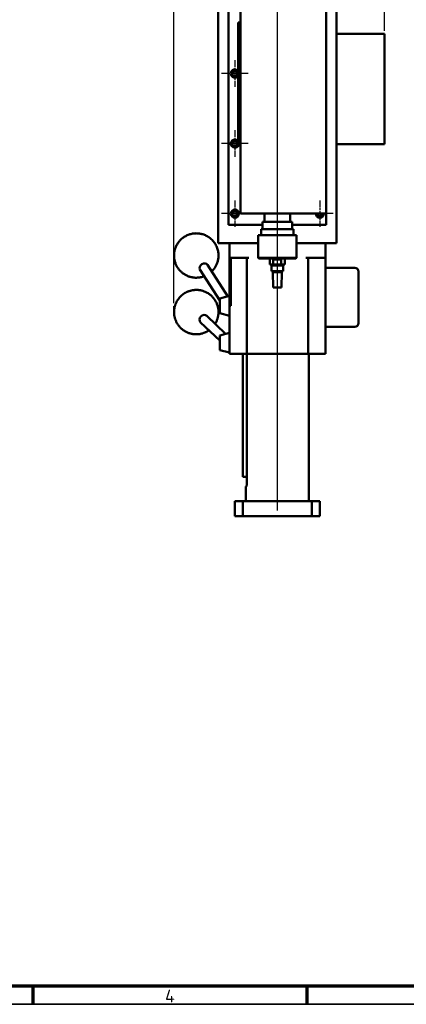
# Model space of a CAD drawing. Header units: millimetres. Extents: x 25 to 2945, y 25 to 2078.
# Tile 3 of 5: x 1467 to 1991, y 25 to 1360. Entities that reach past the tile are written whole.
import ezdxf

# ---------------------------------------------------------------- set-up
doc = ezdxf.new("R2010")
doc.units = ezdxf.units.MM
doc.header["$LTSCALE"] = 5
doc.linetypes.add('CHAIN', pattern=[0.3543, 0.2362, -0.0295, 0.0591, -0.0295])
doc.layers.get('0').update_dxf_attribs({"lineweight": 25})
for name, color, linetype, lineweight in [('Bemaßung (ISO)', 7, 'Continuous', 25), ('Mittellinie (ISO)', 7, 'Continuous', 25), ('Mittelpunktmarkierung (ISO)', 7, 'Continuous', 25), ('Rahmen (ISO)', 7, 'Continuous', 70), ('Sichtbar (ISO)', 7, 'Continuous', 50), ('Skizziergeometrie (ISO)', 7, 'Continuous', 25), ('Symbol (ISO)', 7, 'Continuous', 25)]:
    doc.layers.add(name, color=color, linetype=linetype, lineweight=lineweight)
doc.styles.add('Notiztext (DIN)', font='isocpeur.ttf')
doc.dimstyles.new('Standard (DIN)', dxfattribs={"dimscale": 5, "dimtxt": 3.5, "dimasz": 2.5, "dimexe": 3.175, "dimexo": 0.8, "dimgap": 0.8, "dimtad": 1, "dimdec": 3, "dimrnd": 1e-08, "dimtxsty": 'Notiztext (DIN)', "dimcen": 0.09, "dimdle": 10, "dimclrd": 256, "dimclre": 256, "dimclrt": 256, "dimazin": 2, "dimtfac": 0.571429, "dimtdec": 3, "dimtmove": 0, "dimatfit": 3, "dimfxl": 1, "dimtolj": 1, "dimlwd": -1, "dimlwe": -1, "dimarcsym": 0})

# ---------------------------------------------------------------- blocks, each defined once
blk = doc.blocks.new('Ränder Hagen+Goebel Rahmen')
at = {"layer": 'Rahmen (ISO)'}
for p, q in [((10, 10), (584, 10)), ((297, 10), (297, 5)), ((371.25, 10), (371.25, 5))]:
    blk.add_line(p, q, dxfattribs=at)
at = {"layer": 'Rahmen (ISO)', "linetype": 'Continuous', "lineweight": 35}
blk.add_line((5, 5), (589, 5), dxfattribs=at)
at = {"layer": 'Symbol (ISO)', "insert": (334.125, 9), "char_height": 3.5, "attachment_point": 2, "style": 'Notiztext (DIN)'}
blk.add_mtext('4', dxfattribs=at)
blk = doc.blocks.new('*D16')
at = {"layer": 'Bemaßung (ISO)'}
for p, q in [((1816.2, 1607.7), (1816.2, 1646.9)), ((1961.2, 1345.1), (1961.2, 1646.9)), ((1828.7, 1631.1), (1948.7, 1631.1)), ((1816.2, 698.6), (1816.2, 1579.9))]:
    blk.add_line(p, q, dxfattribs=at)
for points in [[(1828.7, 1633.1), (1828.7, 1629), (1816.2, 1631.1)], [(1948.7, 1633.1), (1948.7, 1629), (1961.2, 1631.1)]]:
    blk.add_solid(points, dxfattribs=at)
at = {"layer": 'Defpoints', "color": 0}
for p in [(1961.2, 1631.1), (1961.2, 1341.1), (1816.2, 694.6)]:
    blk.add_point(p, dxfattribs=at)
at = {"layer": 'Bemaßung (ISO)', "insert": (1860, 1652.6), "char_height": 17.5, "attachment_point": 1, "style": 'Notiztext (DIN)'}
blk.add_mtext('\\A1;ca. 145', dxfattribs=at)
blk = doc.blocks.new('*D17')
at = {"layer": 'Bemaßung (ISO)'}
for p, q in [((1676.1, 975.5), (1676.1, 1647)), ((1816.2, 1607.8), (1816.2, 1647)), ((1688.6, 1631.1), (1803.7, 1631.1)), ((1816.2, 1549.9), (1816.2, 1577.9))]:
    blk.add_line(p, q, dxfattribs=at)
for points in [[(1688.6, 1633.2), (1688.6, 1629), (1676.1, 1631.1)], [(1803.7, 1633.2), (1803.7, 1629), (1816.2, 1631.1)]]:
    blk.add_solid(points, dxfattribs=at)
at = {"layer": 'Defpoints', "color": 0}
for p in [(1816.2, 1631.1), (1816.2, 1545.9), (1676.1, 971.5)]:
    blk.add_point(p, dxfattribs=at)
at = {"layer": 'Bemaßung (ISO)', "insert": (1715.1, 1652.6), "char_height": 17.5, "attachment_point": 1, "style": 'Notiztext (DIN)'}
blk.add_mtext('\\A1;ca. 140', dxfattribs=at)

msp = doc.modelspace()

# ---------------------------------------------------------------- linework, layer by layer
at = {"layer": 'Mittellinie (ISO)', "linetype": 'CHAIN', "ltscale": 23.990969}
msp.add_line((1816.2004, 694.5545), (1816.2004, 1545.8897), dxfattribs=at)
at = {"layer": 'Mittelpunktmarkierung (ISO)', "linetype": 'CHAIN', "ltscale": 8.000593}
for p, q in [((1758.7004, 1305.0545), (1758.7004, 1269.0545)), ((1776.7004, 1287.0545), (1740.7004, 1287.0545)), ((1758.7004, 1210.0545), (1758.7004, 1174.0545)), ((1776.7004, 1192.0545), (1740.7004, 1192.0545)), ((1758.7004, 1115.0545), (1758.7004, 1079.0545)), ((1873.7004, 1115.0545), (1873.7004, 1079.0545)), ((1776.7004, 1097.0545), (1740.7004, 1097.0545)), ((1891.7004, 1097.0545), (1855.7004, 1097.0545))]:
    msp.add_line(p, q, dxfattribs=at)
at = {"layer": 'Sichtbar (ISO)'}
for p, q in [((1736.2004, 1057.0545), (1736.2004, 1397.0545)), ((1750.2004, 1082.0545), (1750.2004, 1397.0545)), ((1766.2004, 1097.0545), (1766.2004, 1397.0545)), ((1882.2004, 1397.0545), (1882.2004, 1097.0545)), ((1896.2004, 1057.0545), (1896.2004, 1397.0545)), ((1766.2004, 1356.0545), (1763.2004, 1356.0545)), ((1763.2004, 1346.0545), (1763.2004, 1356.0545)), ((1763.2004, 1346.0545), (1763.2004, 1200.0545)), ((1961.2004, 1341.0545), (1896.2004, 1341.0545)), ((1961.2004, 1191.0545), (1961.2004, 1341.0545)), ((1763.2004, 1190.0545), (1763.2004, 1200.0545)), ((1766.2004, 1190.0545), (1763.2004, 1190.0545)), ((1961.2004, 1191.0545), (1896.2004, 1191.0545)), ((1882.2004, 1097.0545), (1766.2004, 1097.0545)), ((1798.7004, 1086.0545), (1798.7004, 1097.0545)), ((1833.7004, 1086.0545), (1833.7004, 1097.0545)), ((1882.2004, 1097.0545), (1882.2004, 1082.0545)), ((1750.2004, 1082.0545), (1796.2004, 1082.0545)), ((1836.2004, 1086.0545), (1796.2004, 1086.0545)), ((1796.2004, 1076.0545), (1796.2004, 1086.0545)), ((1836.2004, 1076.0545), (1836.2004, 1086.0545)), ((1836.2004, 1082.0545), (1882.2004, 1082.0545)), ((1842.2004, 1068.0545), (1790.2004, 1068.0545)), ((1790.2004, 1037.0545), (1790.2004, 1068.0545)), ((1838.2004, 1076.0545), (1794.2004, 1076.0545)), ((1794.2004, 1068.0545), (1794.2004, 1076.0545)), ((1838.2004, 1068.0545), (1838.2004, 1076.0545)), ((1842.2004, 1037.0545), (1842.2004, 1068.0545)), ((1790.2004, 1057.0545), (1736.2004, 1057.0545)), ((1751.2004, 1057.0545), (1751.2004, 1037.0545)), ((1896.2004, 1057.0545), (1842.2004, 1057.0545)), ((1881.2004, 1037.0545), (1881.2004, 1057.0545)), ((1751.2004, 1037.0545), (1751.2004, 972.0545)), ((1754.2004, 1037.0545), (1751.2004, 1037.0545)), ((1753.2004, 1037.0545), (1753.2004, 972.0545)), ((1754.2004, 1037.0545), (1777.7004, 1037.0545)), ((1774.7004, 1037.0545), (1774.7004, 907.0545)), ((1790.2004, 1037.0545), (1842.2004, 1037.0545)), ((1791.2004, 1036.0545), (1790.2004, 1037.0545)), ((1841.2004, 1036.0545), (1791.2004, 1036.0545)), ((1806.2004, 1028.0545), (1806.2004, 1036.0545)), ((1810.4126, 1028.0545), (1806.2004, 1028.0545)), ((1809.2004, 1026.5545), (1809.2004, 1028.0545)), ((1810.4126, 1028.0545), (1810.4126, 1035.0545)), ((1821.4165, 1035.0545), (1810.4126, 1035.0545)), ((1821.4165, 1028.0545), (1810.4126, 1028.0545)), ((1821.4165, 1035.0545), (1821.4165, 1028.0545)), ((1826.2004, 1028.0545), (1821.4165, 1028.0545)), ((1823.2004, 1026.5545), (1823.2004, 1028.0545)), ((1826.2004, 1028.0545), (1826.2004, 1036.0545)), ((1841.2004, 1036.0545), (1842.2004, 1037.0545)), ((1854.7004, 1037.0545), (1878.2004, 1037.0545)), ((1857.7004, 907.0545), (1857.7004, 1037.0545)), ((1881.2004, 1037.0545), (1878.2004, 1037.0545)), ((1881.2004, 907.0545), (1881.2004, 1037.0545)), ((1738.2004, 979.4542), (1711.3489, 1021.3591)), ((1748.9497, 984.921), (1721.4526, 1027.8333)), ((1824.2004, 1026.5545), (1808.2004, 1026.5545)), ((1808.2004, 1019.0545), (1808.2004, 1026.5545)), ((1824.2004, 1019.0545), (1808.2004, 1019.0545)), ((1822.3199, 1017.5545), (1810.0809, 1017.5545)), ((1810.6294, 997.0545), (1810.0809, 1017.5545)), ((1810.4504, 1017.5545), (1810.4504, 1019.0545)), ((1821.7714, 997.0545), (1822.3199, 1017.5545)), ((1821.9504, 1017.5545), (1821.9504, 1019.0545)), ((1824.2004, 1019.0545), (1824.2004, 1026.5545)), ((1881.2004, 1023.5924), (1921.2004, 1023.5924)), ((1926.2004, 1018.5924), (1926.2004, 948.5924)), ((1821.7714, 997.0545), (1810.6294, 997.0545)), ((1738.2004, 982.0545), (1751.2004, 985.5212)), ((1738.2004, 982.0545), (1738.2004, 962.0545)), ((1738.2004, 962.0545), (1751.2004, 958.5878)), ((1751.2004, 972.0545), (1753.2004, 972.0545)), ((1751.2004, 972.0545), (1751.2004, 907.0545)), ((1738.2004, 925.0448), (1712.2707, 949.651)), ((1746.0428, 934.1458), (1720.5309, 958.3555)), ((1738.2004, 932.0545), (1751.2004, 935.5212)), ((1881.2004, 943.5924), (1921.2004, 943.5924)), ((1738.2004, 932.0545), (1738.2004, 912.0545)), ((1738.2004, 912.0545), (1751.2004, 908.5878)), ((1754.2004, 907.0545), (1751.2004, 907.0545)), ((1768.3334, 907.0545), (1754.2004, 907.0545)), ((1768.3334, 907.0545), (1770.707, 907.0545)), ((1769.4504, 907.0545), (1769.4504, 740.0545)), ((1770.707, 907.0545), (1773.907, 907.0545)), ((1773.907, 907.0545), (1774.7004, 907.0545)), ((1777.7004, 907.0545), (1774.7004, 907.0545)), ((1774.9058, 907.0545), (1774.9058, 740.0545)), ((1777.7004, 907.0545), (1854.7004, 907.0545)), ((1857.7004, 907.0545), (1854.7004, 907.0545)), ((1857.7004, 907.0545), (1858.4938, 907.0545)), ((1858.4938, 907.0545), (1861.6938, 907.0545)), ((1858.7004, 707.0545), (1858.7004, 907.0545)), ((1861.6938, 907.0545), (1864.0674, 907.0545)), ((1878.2004, 907.0545), (1864.0674, 907.0545)), ((1881.2004, 907.0545), (1878.2004, 907.0545)), ((1769.4504, 740.0545), (1774.9058, 740.0545)), ((1774.9058, 740.0545), (1774.9058, 732.0545)), ((1773.7004, 727.0545), (1774.0015, 727.0545)), ((1773.7004, 707.0545), (1773.7004, 727.0545)), ((1758.7004, 707.0545), (1758.7004, 687.0545)), ((1769.6198, 707.0545), (1758.7004, 707.0545)), ((1769.6198, 707.0545), (1862.781, 707.0545)), ((1769.6198, 687.0545), (1769.6198, 707.0545)), ((1862.781, 707.0545), (1862.781, 687.0545)), ((1873.7004, 707.0545), (1862.781, 707.0545)), ((1873.7004, 687.0545), (1873.7004, 707.0545)), ((1769.6198, 687.0545), (1758.7004, 687.0545)), ((1862.781, 687.0545), (1769.6198, 687.0545)), ((1873.7004, 687.0545), (1862.781, 687.0545))]:
    msp.add_line(p, q, dxfattribs=at)
at = {"layer": 'Sichtbar (ISO)', "flags": 128}
for points in [[(1717.1897, 1012.2438), (1716.0083, 1011.8143), (1714.7948, 1011.4298), (1713.548, 1011.0928), (1712.2671, 1010.8058), (1710.9511, 1010.5713), (1709.5986, 1010.3918), (1708.2084, 1010.2711), (1706.7818, 1010.2143), (1705.3203, 1010.2268), (1704.577, 1010.2608), (1703.8255, 1010.3141), (1703.0661, 1010.3874), (1702.2989, 1010.4814), (1701.5241, 1010.5968), (1700.7419, 1010.7341), (1699.9525, 1010.8942), (1699.1562, 1011.0781), (1698.3539, 1011.2868), (1697.5469, 1011.5208), (1696.7361, 1011.7808), (1695.9227, 1012.0673), (1695.1078, 1012.3809), (1694.2926, 1012.7221), (1693.4782, 1013.0916), (1692.6656, 1013.49), (1691.8561, 1013.9177), (1691.0508, 1014.3754), (1690.2508, 1014.8636), (1689.4579, 1015.383), (1688.6743, 1015.9331), (1687.9016, 1016.5132), (1687.1415, 1017.1228), (1686.3958, 1017.7612), (1685.6662, 1018.4277), (1684.9544, 1019.1218), (1684.2622, 1019.8428), (1683.5912, 1020.5901), (1682.9433, 1021.363), (1682.3203, 1022.1604), (1681.7239, 1022.9803), (1681.1548, 1023.8208), (1680.614, 1024.6801), (1680.1024, 1025.5564), (1679.6208, 1026.4479), (1679.1701, 1027.3526), (1678.7513, 1028.2689), (1678.3653, 1029.1948), (1678.0128, 1030.1284), (1677.6939, 1031.0673), (1677.4083, 1032.0096), (1677.1554, 1032.9539), (1676.9346, 1033.8983), (1676.7456, 1034.8413), (1676.5878, 1035.7812), (1676.4608, 1036.7164), (1676.3639, 1037.6453), (1676.2969, 1038.5661), (1676.2588, 1039.4772), (1676.2484, 1040.3778), (1676.2646, 1041.2671), (1676.3064, 1042.1445), (1676.3728, 1043.0095), (1676.4628, 1043.8614), (1676.5754, 1044.6996), (1676.7095, 1045.5236), (1676.8642, 1046.3327), (1677.0385, 1047.1263), (1677.2312, 1047.9038), (1677.4413, 1048.6653), (1677.6679, 1049.4107), (1677.9104, 1050.1403), (1678.168, 1050.8541), (1678.44, 1051.5523), (1678.7258, 1052.235), (1679.0247, 1052.9023), (1679.659, 1054.1911), (1680.3374, 1055.4196), (1681.0545, 1056.5892), (1681.8072, 1057.7023), (1682.5935, 1058.7611), (1683.4119, 1059.7674), (1684.2605, 1060.723), (1685.1375, 1061.6299), (1686.0414, 1062.4899), (1686.9704, 1063.3051), (1687.9248, 1064.077), (1688.905, 1064.8061), (1689.9116, 1065.4926), (1690.9451, 1066.1369), (1692.0061, 1066.7392), (1693.0951, 1067.2999), (1694.2126, 1067.8193), (1695.3595, 1068.2972), (1696.5373, 1068.7317), (1697.747, 1069.121), (1698.9899, 1069.4631), (1700.2669, 1069.7559)], [(1700.2669, 1069.7559), (1701.2149, 1069.9365), (1702.1823, 1070.089), (1703.1688, 1070.2117), (1704.1742, 1070.3026), (1705.1982, 1070.3601), (1706.2406, 1070.3822), (1707.3011, 1070.3672), (1708.3796, 1070.3132), (1709.4758, 1070.2184), (1710.5894, 1070.081), (1711.7203, 1069.8984), (1712.8664, 1069.6678), (1714.025, 1069.387), (1715.1932, 1069.0539), (1716.3683, 1068.6666), (1717.5475, 1068.2228), (1718.728, 1067.7207), (1719.907, 1067.1579), (1721.0814, 1066.5325), (1722.2461, 1065.8428), (1723.3958, 1065.0894), (1724.5251, 1064.2735), (1725.629, 1063.396), (1726.7021, 1062.4581), (1727.7393, 1061.4607), (1728.7353, 1060.4049), (1729.684, 1059.2939), (1730.5811, 1058.1327), (1731.4233, 1056.9265), (1732.2069, 1055.6804), (1732.9284, 1054.3997), (1733.5844, 1053.0894), (1734.1715, 1051.7551), (1734.6888, 1050.4037), (1735.137, 1049.0408), (1735.5169, 1047.6718), (1735.8294, 1046.3021), (1736.0752, 1044.9373), (1736.2551, 1043.5828), (1736.3711, 1042.2438), (1736.4267, 1040.9237), (1736.4247, 1039.6248), (1736.3682, 1038.3497), (1736.2604, 1037.1008), (1736.1042, 1035.8806), (1735.9027, 1034.6915), (1735.6592, 1033.5354), (1735.377, 1032.4123), (1735.0582, 1031.3221), (1734.7054, 1030.2648), (1734.321, 1029.2403), (1733.9072, 1028.2485), (1733.4666, 1027.2892), (1733.0014, 1026.3625), (1732.5139, 1025.4679), (1732.0055, 1024.6042), (1731.477, 1023.7707), (1730.9295, 1022.9666), (1730.3637, 1022.1912), (1729.7806, 1021.4437), (1729.1812, 1020.7233), (1728.5663, 1020.0295), (1727.9367, 1019.3613), (1727.2934, 1018.718)], [(1723.5969, 938.9029), (1722.3117, 938.0509), (1721.6499, 937.6479), (1720.9753, 937.2607), (1720.2882, 936.8895), (1719.5886, 936.5349), (1718.8766, 936.1971), (1718.1525, 935.8765), (1717.4162, 935.5734), (1716.6678, 935.2883), (1715.9076, 935.0217), (1715.1359, 934.7741), (1714.3531, 934.546), (1713.5596, 934.3381), (1712.7557, 934.1507), (1711.9418, 933.9845), (1711.1181, 933.84), (1710.2851, 933.7177), (1709.443, 933.6182), (1708.5923, 933.5419), (1707.7333, 933.4895), (1706.8665, 933.4618), (1705.9929, 933.4592), (1705.1134, 933.4821), (1704.2288, 933.5311), (1703.34, 933.6066), (1702.4479, 933.7091), (1701.5535, 933.8389), (1700.6576, 933.9966), (1699.7611, 934.1826), (1698.8649, 934.3973), (1697.9699, 934.6413), (1697.0775, 934.9149), (1696.189, 935.2181), (1695.3058, 935.5506), (1694.4291, 935.9123), (1693.5603, 936.303), (1692.7008, 936.7225), (1691.8517, 937.1706), (1691.0145, 937.6472), (1690.1904, 938.1521), (1689.3808, 938.685), (1688.5871, 939.2455), (1687.8108, 939.8328), (1687.0529, 940.4457), (1686.3145, 941.0833), (1685.5967, 941.7447), (1684.9004, 942.4286), (1684.2267, 943.1343), (1683.5768, 943.8606), (1682.9517, 944.6066), (1682.3524, 945.3712), (1681.7799, 946.1531), (1681.2347, 946.9508), (1680.717, 947.763), (1680.2271, 948.5885), (1679.7652, 949.4258), (1679.3317, 950.2737), (1678.9268, 951.1309), (1678.5508, 951.9961), (1678.2039, 952.8679), (1677.8865, 953.7451), (1677.5984, 954.6262), (1677.3393, 955.5101), (1677.1087, 956.3959), (1676.9064, 957.2826), (1676.7319, 958.1692), (1676.5849, 959.0548), (1676.4649, 959.9384), (1676.3717, 960.819), (1676.3048, 961.6957), (1676.2638, 962.5675), (1676.2483, 963.4335), (1676.2576, 964.2932), (1676.2911, 965.1461), (1676.3483, 965.9917), (1676.4287, 966.8297), (1676.5317, 967.6595), (1676.6568, 968.4807), (1676.8035, 969.293), (1676.9713, 970.0957), (1677.1596, 970.8886), (1677.3679, 971.6711), (1677.5956, 972.4429), (1677.8423, 973.2039), (1678.1076, 973.954), (1678.391, 974.6929), (1678.6924, 975.4207), (1679.0112, 976.137), (1679.3472, 976.8417), (1679.7, 977.5348), (1680.0692, 978.216), (1680.8556, 979.5423), (1681.7034, 980.8196), (1682.6108, 982.0471), (1683.5765, 983.2238), (1684.5993, 984.3486), (1685.678, 985.4203), (1686.8113, 986.4374), (1687.998, 987.399), (1689.2376, 988.3036), (1690.5292, 989.1487), (1691.1942, 989.548), (1691.8719, 989.9315), (1692.562, 990.2986), (1693.2646, 990.6491), (1693.9794, 990.9826), (1694.7064, 991.2987), (1695.4453, 991.5971), (1696.1961, 991.8775), (1696.9587, 992.1394), (1697.7327, 992.3822), (1698.5179, 992.6053), (1699.3139, 992.8083), (1700.1203, 992.9906), (1700.9368, 993.1517), (1701.7631, 993.291), (1702.5987, 993.4079)], [(1702.5987, 993.4079), (1703.5988, 993.5166), (1704.6107, 993.5921), (1705.6333, 993.6337), (1706.6652, 993.6405), (1707.7052, 993.6117), (1708.7519, 993.5464), (1709.804, 993.4438), (1710.8603, 993.3031), (1711.9195, 993.1234), (1712.9802, 992.9038), (1714.0405, 992.6435), (1715.0982, 992.3424), (1716.1513, 992.0006), (1717.1976, 991.6181), (1718.235, 991.195), (1719.2614, 990.7313), (1720.2746, 990.2271), (1721.2727, 989.6824), (1722.2533, 989.0973), (1723.2139, 988.4726), (1724.1524, 987.8099), (1725.067, 987.1105), (1725.9557, 986.3758), (1726.8166, 985.6074), (1727.6478, 984.8067), (1728.4472, 983.9751), (1729.2131, 983.1141), (1729.9436, 982.2256), (1730.6375, 981.312), (1731.2943, 980.3755), (1731.9132, 979.4181), (1732.4935, 978.4422), (1733.0346, 977.4498), (1733.5356, 976.4431), (1733.9958, 975.4243), (1734.4148, 974.3956), (1734.7928, 973.3594), (1735.1302, 972.3173), (1735.4277, 971.2712), (1735.6855, 970.2227), (1735.9043, 969.1737), (1736.0844, 968.1258), (1736.2265, 967.0809), (1736.3309, 966.0406), (1736.3984, 965.0066), (1736.4302, 963.9799), (1736.4271, 962.9614), (1736.39, 961.9519), (1736.3197, 960.9524), (1736.2172, 959.9636), (1736.0833, 958.9865), (1735.9189, 958.022), (1735.7249, 957.0709), (1735.5023, 956.1339), (1735.2519, 955.2114), (1734.9743, 954.3037), (1734.6704, 953.4109), (1734.3406, 952.5335), (1733.9857, 951.6717), (1733.6063, 950.8258), (1733.2031, 949.9962), (1732.7768, 949.183), (1732.3279, 948.3867), (1731.8571, 947.6075)], [(1774.0015, 727.0545), (1774.0407, 727.065), (1774.083, 727.0964), (1774.1278, 727.1489), (1774.1749, 727.2226), (1774.2238, 727.3174), (1774.2741, 727.4336), (1774.3255, 727.5708), (1774.3771, 727.7276), (1774.4285, 727.902), (1774.4791, 728.0921), (1774.5281, 728.296), (1774.5752, 728.5119), (1774.6204, 728.7421), (1774.6643, 728.9905), (1774.7063, 729.2554), (1774.7457, 729.535), (1774.7818, 729.8275), (1774.814, 730.1311), (1774.8417, 730.4439), (1774.8645, 730.7635), (1774.8824, 731.087), (1774.8953, 731.4118), (1774.9031, 731.7352), (1774.9058, 732.0545)]]:
    msp.add_lwpolyline(points, dxfattribs=at)
at = {"layer": 'Sichtbar (ISO)'}
for centre, radius in [((1758.7004, 1287.0545), 3.5), ((1758.7004, 1192.0545), 3.5), ((1758.7004, 1097.0545), 5.5), ((1758.7004, 1097.0545), 3.5)]:
    msp.add_circle(centre, radius, dxfattribs=at)
for centre, radius, start, end in [((1758.7004, 1287.0545), 5.5, 35.0968012, 324.9031988), ((1758.7004, 1192.0545), 5.5, 35.0968012, 338.6763137), ((1873.7004, 1097.0545), 5.5, 180, 0), ((1873.7004, 1097.0545), 3.5, 180, 0), ((1921.2004, 1018.5924), 5, 0, 90), ((1921.2004, 948.5924), 5, 270, 0)]:
    msp.add_arc(centre, radius, start, end, dxfattribs=at)
for centre, major_axis, ratio, start_param, end_param in [((1716.4008, 1024.5962), (-5.0519, -3.2371), 0.773382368, 3.141592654, 6.283185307), ((1745.5184, 979.1548), (5.0519, 3.2371), 0.773382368, 0.979242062, 1.37879639), ((1716.4008, 954.0032), (-4.1301, -4.3523), 0.881862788, 3.141592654, 6.283185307)]:
    msp.add_ellipse(centre, major_axis=major_axis, ratio=ratio, start_param=start_param, end_param=end_param, dxfattribs=at)
at = {"layer": 'Skizziergeometrie (ISO)'}
msp.add_line((1676.0636, 962.5316), (1676.0636, 971.5316), dxfattribs=at)

# ---------------------------------------------------------------- block references
at = {"xscale": 5, "yscale": 5, "zscale": 5}
msp.add_blockref('Ränder Hagen+Goebel Rahmen', (0, 0), dxfattribs=at)

# ---------------------------------------------------------------- dimensions: what is measured, and where the dimension line sits
at = {"layer": 'Bemaßung (ISO)'}
for base, p1, p2, override, picture, middle in [((1816.2004, 1631.099), (1676.0636, 971.5316), (1816.2004, 1545.8897), {"dimdec": 0, "dimtp": 0, "dimtm": 0, "dimtdec": 0, "dimatfit": 2}, '*D17', (1751.8237, 1631.099)), ((1961.2004, 1631.0545), (1816.2004, 694.5545), (1961.2004, 1341.0545), {"dimdec": 3, "dimtp": 0, "dimtm": 0, "dimtdec": 3, "dimatfit": 2}, '*D16', (1896.7834, 1631.0545))]:
    dim = msp.add_linear_dim(base=base, p1=p1, p2=p2, angle=180, text='ca. <>', dimstyle='Standard (DIN)', override=override, dxfattribs=at)
    dim.commit()
    dim.dimension.update_dxf_attribs({"geometry": picture, "text_midpoint": middle, "dimtype": 160})

doc.saveas('drawing.dxf')
